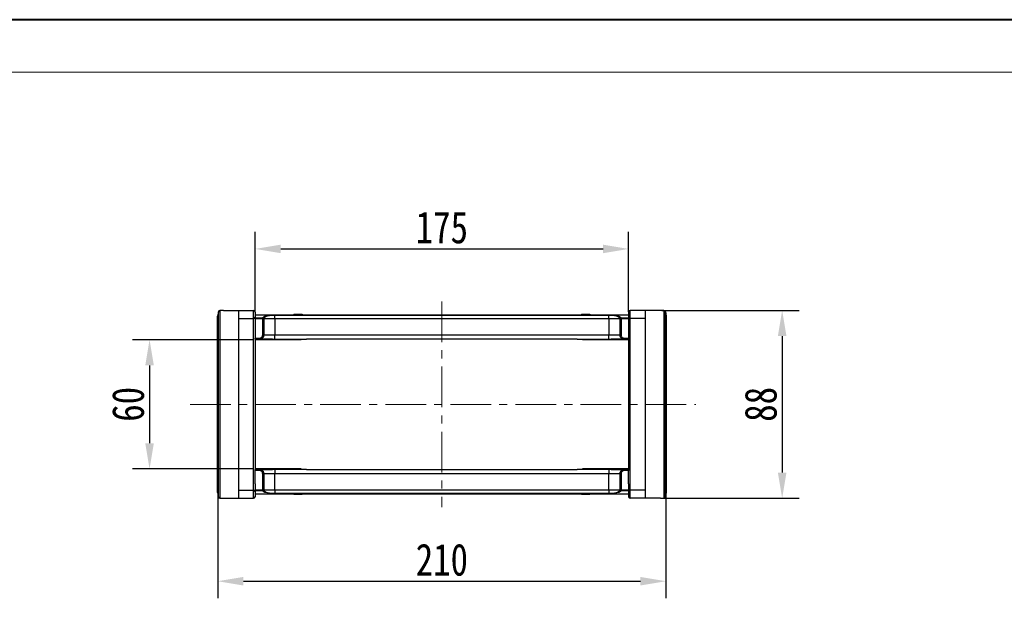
# Model space of a CAD drawing. Header units: millimetres. Extents: x -976 to 1106, y 28 to 1486.
# Tile 22 of 51: x -257 to 205, y 1215 to 1486. Entities that reach past the tile are written whole.
import ezdxf

# ---------------------------------------------------------------- set-up
doc = ezdxf.new("R2010")
doc.units = ezdxf.units.MM
doc.linetypes.add('CENTERX2', pattern=[20.32, 12.7, -2.54, 2.54, -2.54])
doc.styles.get("Standard").update_dxf_attribs({"font": '仿宋_GB2312.ttf', "width": 0.8})
doc.dimstyles.new('ISO-60.1', dxfattribs={"dimtxt": 15, "dimasz": 12, "dimexe": 8, "dimexo": 0.625, "dimgap": 2.5, "dimtad": 1, "dimdsep": 46, "dimtxsty": 'Standard', "dimcen": 2.5, "dimadec": 0, "dimazin": 0, "dimtfac": 1, "dimtmove": 0, "dimatfit": 3, "dimfxl": 0, "dimarcsym": 0})

# ---------------------------------------------------------------- blocks, each defined once
blk = doc.blocks.new('*D3646')
at = {"color": 0, "lineweight": -2}
for p, q in [((-147.03, 1335.93), (-203.87, 1335.93)), ((-195.87, 1323.93), (-195.87, 1287.43)), ((-147.03, 1275.43), (-203.87, 1275.43))]:
    blk.add_line(p, q, dxfattribs=at)
at = {"color": 0, "lineweight": 9}
for points in [[(-197.87, 1323.93), (-193.87, 1323.93), (-195.87, 1335.93)], [(-197.87, 1287.43), (-193.87, 1287.43), (-195.87, 1275.43)]]:
    blk.add_solid(points, dxfattribs=at)
at = {"layer": 'Defpoints', "color": 0, "lineweight": 9}
for p in [(-146.41, 1335.93), (-195.87, 1275.43), (-146.41, 1275.43)]:
    blk.add_point(p, dxfattribs=at)
at = {"color": 0, "lineweight": 9, "insert": (-205.87, 1305.68), "char_height": 15, "attachment_point": 5, "rotation": 90}
blk.add_mtext('60', dxfattribs=at)
blk = doc.blocks.new('*D3647')
at = {"color": 0, "lineweight": -2}
for p, q in [((44.1, 1349.68), (108.54, 1349.68)), ((100.54, 1337.68), (100.54, 1273.68)), ((44.1, 1261.68), (108.54, 1261.68))]:
    blk.add_line(p, q, dxfattribs=at)
at = {"color": 0, "lineweight": 9}
for points in [[(98.54, 1337.68), (102.54, 1337.68), (100.54, 1349.68)], [(98.54, 1273.68), (102.54, 1273.68), (100.54, 1261.68)]]:
    blk.add_solid(points, dxfattribs=at)
at = {"layer": 'Defpoints', "color": 0, "lineweight": 9}
for p in [(43.47, 1349.68), (43.47, 1261.68), (100.54, 1261.68)]:
    blk.add_point(p, dxfattribs=at)
at = {"color": 0, "lineweight": 9, "insert": (90.54, 1305.68), "char_height": 15, "attachment_point": 5, "rotation": 90}
blk.add_mtext('88', dxfattribs=at)
blk = doc.blocks.new('*D3648')
at = {"color": 0, "lineweight": -2}
for p, q in [((-146.41, 1349.01), (-146.41, 1386.47)), ((28.59, 1349.01), (28.59, 1386.47)), ((-134.41, 1378.47), (16.59, 1378.47))]:
    blk.add_line(p, q, dxfattribs=at)
at = {"color": 0, "lineweight": 9}
for points in [[(-134.41, 1380.47), (-134.41, 1376.47), (-146.41, 1378.47)], [(16.59, 1380.47), (16.59, 1376.47), (28.59, 1378.47)]]:
    blk.add_solid(points, dxfattribs=at)
at = {"layer": 'Defpoints', "color": 0, "lineweight": 9}
for p in [(28.59, 1378.47), (-146.41, 1348.39), (28.59, 1348.39)]:
    blk.add_point(p, dxfattribs=at)
at = {"color": 0, "lineweight": 9, "insert": (-58.91, 1388.47), "char_height": 15, "attachment_point": 5}
blk.add_mtext('175', dxfattribs=at)
blk = doc.blocks.new('*D3634')
at = {"color": 0, "lineweight": -2}
for p, q in [((46.09, 1268.62), (46.09, 1214.83)), ((-163.91, 1263.82), (-163.91, 1214.83)), ((-151.91, 1222.83), (34.09, 1222.83))]:
    blk.add_line(p, q, dxfattribs=at)
at = {"color": 0, "lineweight": 9}
for points in [[(-151.91, 1224.83), (-151.91, 1220.83), (-163.91, 1222.83)], [(34.09, 1224.83), (34.09, 1220.83), (46.09, 1222.83)]]:
    blk.add_solid(points, dxfattribs=at)
at = {"layer": 'Defpoints', "color": 0, "lineweight": 9}
for p in [(46.09, 1269.25), (-163.91, 1264.45), (46.09, 1222.83)]:
    blk.add_point(p, dxfattribs=at)
at = {"color": 0, "lineweight": 9, "insert": (-58.91, 1232.83), "char_height": 15, "attachment_point": 5}
blk.add_mtext('210', dxfattribs=at)

msp = doc.modelspace()

# ---------------------------------------------------------------- linework, layer by layer
at = {"color": 7, "lineweight": 40}
msp.add_line((1086.603, 1485.835), (-975.599, 1485.835), dxfattribs=at)
at = {"color": 7, "lineweight": 13}
msp.add_line((1062.053, 1461.285), (-852.849, 1461.285), dxfattribs=at)
at = {"color": 1, "linetype": 'CENTERX2', "lineweight": 13, "ltscale": 1.5}
for p, q in [((-58.909, 1353.832), (-58.909, 1257.519)), ((-176.831, 1305.675), (60.114, 1305.675))]:
    msp.add_line(p, q, dxfattribs=at)
at = {"color": 7, "linetype": 'Continuous', "lineweight": 25}
for p, q in [((-163.994, 1347.183), (-163.994, 1264.167)), ((-163.63, 1262.322), (-163.63, 1349.028)), ((-162.894, 1349.631), (-162.894, 1261.72)), ((-161.292, 1349.675), (-162.009, 1349.675)), ((-162.009, 1349.675), (-162.009, 1349.662)), ((-161.292, 1349.675), (-154.209, 1349.675)), ((-154.209, 1349.675), (-154.209, 1261.675)), ((-154.209, 1349.675), (-147.159, 1349.675)), ((-147.159, 1345.865), (-147.159, 1349.675)), ((-146.409, 1348.925), (-146.409, 1346.544)), ((-146.409, 1347.675), (-58.909, 1347.675)), ((-137.213, 1347.512), (-58.909, 1347.512)), ((-137.213, 1347.512), (-137.213, 1347.472)), ((-137.213, 1345.675), (-137.213, 1347.472)), ((-58.909, 1347.472), (-137.213, 1347.472)), ((-128.308, 1347.875), (-128.308, 1347.675)), ((-128.308, 1347.875), (-128.063, 1347.875)), ((-128.063, 1347.875), (-128.063, 1347.675)), ((-128.063, 1347.875), (-127.878, 1347.875)), ((-127.878, 1347.875), (-127.878, 1347.675)), ((-127.878, 1347.875), (-127.303, 1347.875)), ((-127.303, 1347.875), (-127.303, 1347.675)), ((-127.303, 1347.875), (-126.296, 1347.875)), ((-126.296, 1347.875), (-126.296, 1347.675)), ((-126.296, 1347.875), (-126.237, 1347.875)), ((-126.237, 1347.875), (-126.237, 1347.675)), ((-126.237, 1347.875), (-125.51, 1347.875)), ((-125.51, 1347.875), (-125.51, 1347.675)), ((-125.51, 1347.875), (-125.391, 1347.875)), ((-125.391, 1347.675), (-125.391, 1347.875)), ((-125.391, 1347.875), (-124.999, 1347.875)), ((-124.999, 1347.875), (-124.999, 1347.675)), ((-124.999, 1347.875), (-124.318, 1347.875)), ((-124.318, 1347.875), (-124.318, 1347.675)), ((-124.318, 1347.875), (-124.314, 1347.875)), ((-124.314, 1347.675), (-124.314, 1347.875)), ((-58.909, 1347.675), (28.591, 1347.675)), ((-58.909, 1347.512), (19.395, 1347.512)), ((19.395, 1347.472), (-58.909, 1347.472)), ((6.496, 1347.875), (6.496, 1347.675)), ((6.496, 1347.875), (6.5, 1347.875)), ((6.5, 1347.875), (6.5, 1347.675)), ((6.5, 1347.875), (7.181, 1347.875)), ((7.181, 1347.875), (7.181, 1347.675)), ((7.181, 1347.875), (7.573, 1347.875)), ((7.573, 1347.875), (7.573, 1347.675)), ((7.573, 1347.875), (7.692, 1347.875)), ((7.692, 1347.875), (7.692, 1347.675)), ((7.692, 1347.875), (8.42, 1347.875)), ((8.42, 1347.875), (8.42, 1347.675)), ((8.42, 1347.875), (8.478, 1347.875)), ((8.478, 1347.875), (8.478, 1347.675)), ((8.478, 1347.875), (9.485, 1347.875)), ((9.485, 1347.875), (9.485, 1347.675)), ((9.485, 1347.875), (10.06, 1347.875)), ((10.06, 1347.875), (10.06, 1347.675)), ((10.06, 1347.875), (10.245, 1347.875)), ((10.245, 1347.875), (10.245, 1347.675)), ((10.245, 1347.875), (10.49, 1347.875)), ((10.49, 1347.875), (10.49, 1347.675)), ((19.395, 1347.512), (19.395, 1347.472)), ((19.395, 1345.675), (19.395, 1347.472)), ((28.591, 1348.925), (28.591, 1346.544)), ((29.341, 1345.865), (29.341, 1349.675)), ((36.391, 1349.675), (29.341, 1349.675)), ((36.391, 1349.675), (36.391, 1261.675)), ((43.474, 1349.675), (36.391, 1349.675)), ((44.191, 1349.675), (43.474, 1349.675)), ((44.191, 1349.675), (44.191, 1349.662)), ((45.076, 1349.631), (45.076, 1261.72)), ((45.812, 1262.322), (45.812, 1349.028)), ((46.176, 1347.183), (46.176, 1264.167)), ((-164.009, 1264.314), (-164.009, 1347.036)), ((-154.209, 1345.865), (-147.159, 1345.865)), ((-147.159, 1265.486), (-147.159, 1345.865)), ((-146.409, 1346.544), (-146.409, 1342.935)), ((-146.409, 1346.26), (-142.873, 1346.26)), ((-142.873, 1345.771), (-146.409, 1345.771)), ((-146.409, 1342.935), (-146.409, 1336.675)), ((-142.873, 1345.771), (-142.873, 1346.26)), ((-142.873, 1345.771), (-142.378, 1345.803)), ((-142.87, 1345.675), (-142.873, 1345.771)), ((-142.87, 1338.175), (-142.87, 1345.675)), ((-142.87, 1345.675), (-142.373, 1345.675)), ((-142.378, 1345.803), (-142.373, 1345.675)), ((-142.373, 1345.675), (-142.373, 1338.175)), ((-137.213, 1345.675), (-142.373, 1345.675)), ((-137.213, 1345.675), (-137.213, 1338.175)), ((-58.909, 1345.675), (-137.213, 1345.675)), ((19.395, 1345.675), (-58.909, 1345.675)), ((24.555, 1345.675), (19.395, 1345.675)), ((19.395, 1345.675), (19.395, 1338.175)), ((24.555, 1345.675), (24.56, 1345.803)), ((24.555, 1338.175), (24.555, 1345.675)), ((24.555, 1345.675), (25.052, 1345.675)), ((24.56, 1345.803), (25.055, 1345.771)), ((25.055, 1345.771), (25.052, 1345.675)), ((25.052, 1345.675), (25.052, 1338.175)), ((25.055, 1346.26), (28.591, 1346.26)), ((25.055, 1346.26), (25.055, 1345.771)), ((28.591, 1345.771), (25.055, 1345.771)), ((28.591, 1346.544), (28.591, 1342.935)), ((28.591, 1342.935), (28.591, 1336.675)), ((36.391, 1345.865), (29.341, 1345.865)), ((29.341, 1265.486), (29.341, 1345.865)), ((46.191, 1264.314), (46.191, 1347.036)), ((-142.87, 1338.175), (-142.373, 1338.175)), ((-142.373, 1338.175), (-137.213, 1338.175)), ((-137.213, 1336.176), (-137.213, 1338.175)), ((-137.213, 1338.175), (-58.909, 1338.175)), ((-58.909, 1338.175), (19.395, 1338.175)), ((19.395, 1338.175), (24.555, 1338.175)), ((19.395, 1336.176), (19.395, 1338.175)), ((24.555, 1338.175), (25.052, 1338.175)), ((-146.409, 1336.675), (-144.379, 1336.675)), ((-146.409, 1336.175), (-146.409, 1336.675)), ((-144.379, 1336.175), (-146.409, 1336.175)), ((-146.409, 1336.175), (-146.409, 1275.175)), ((-124.809, 1335.925), (-146.409, 1335.925)), ((-144.379, 1336.675), (-144.379, 1336.175)), ((-138.267, 1336.175), (-144.379, 1336.175)), ((-137.213, 1336.176), (-122.326, 1336.176)), ((-124.809, 1335.925), (-124.809, 1336.176)), ((-58.909, 1336.175), (-122.301, 1336.175)), ((4.483, 1336.175), (-58.909, 1336.175)), ((4.508, 1336.176), (19.395, 1336.176)), ((6.991, 1335.925), (6.991, 1336.176)), ((28.591, 1335.925), (6.991, 1335.925)), ((26.561, 1336.175), (20.449, 1336.175)), ((26.561, 1336.675), (28.591, 1336.675)), ((26.561, 1336.175), (26.561, 1336.675)), ((28.591, 1336.175), (26.561, 1336.175)), ((28.591, 1336.675), (28.591, 1336.175)), ((28.591, 1336.175), (28.591, 1275.175)), ((-124.809, 1275.425), (-146.409, 1275.425)), ((-146.409, 1275.175), (-144.379, 1275.175)), ((-146.409, 1274.675), (-146.409, 1275.175)), ((-144.379, 1274.675), (-146.409, 1274.675)), ((-146.409, 1268.416), (-146.409, 1274.675)), ((-144.379, 1275.175), (-144.379, 1274.675)), ((-144.379, 1275.175), (-138.267, 1275.175)), ((-137.213, 1275.175), (-137.213, 1273.175)), ((-122.326, 1275.175), (-137.213, 1275.175)), ((-124.809, 1275.175), (-124.809, 1275.425)), ((-122.301, 1275.175), (-58.909, 1275.175)), ((-58.909, 1275.175), (4.483, 1275.175)), ((19.395, 1275.175), (4.508, 1275.175)), ((28.591, 1275.425), (6.991, 1275.425)), ((6.991, 1275.175), (6.991, 1275.425)), ((19.395, 1275.175), (19.395, 1273.175)), ((20.449, 1275.175), (26.561, 1275.175)), ((26.561, 1274.675), (26.561, 1275.175)), ((26.561, 1275.175), (28.591, 1275.175)), ((28.591, 1274.675), (26.561, 1274.675)), ((28.591, 1275.175), (28.591, 1274.675)), ((28.591, 1268.416), (28.591, 1274.675)), ((-142.373, 1273.175), (-142.87, 1273.175)), ((-142.87, 1265.675), (-142.87, 1273.175)), ((-142.373, 1273.175), (-142.373, 1265.675)), ((-137.213, 1273.175), (-142.373, 1273.175)), ((-137.213, 1265.675), (-137.213, 1273.175)), ((-58.909, 1273.175), (-137.213, 1273.175)), ((19.395, 1273.175), (-58.909, 1273.175)), ((24.555, 1273.175), (19.395, 1273.175)), ((19.395, 1265.675), (19.395, 1273.175)), ((25.052, 1273.175), (24.555, 1273.175)), ((24.555, 1265.675), (24.555, 1273.175)), ((25.052, 1273.175), (25.052, 1265.675)), ((-154.209, 1265.486), (-147.159, 1265.486)), ((-147.159, 1261.675), (-147.159, 1265.486)), ((-146.409, 1268.416), (-146.409, 1264.807)), ((-146.409, 1265.579), (-142.873, 1265.579)), ((-142.873, 1265.091), (-146.409, 1265.091)), ((-146.409, 1264.807), (-146.409, 1262.425)), ((-142.873, 1265.579), (-142.87, 1265.675)), ((-142.873, 1265.091), (-142.873, 1265.579)), ((-142.378, 1265.548), (-142.873, 1265.579)), ((-142.373, 1265.675), (-142.87, 1265.675)), ((-142.373, 1265.675), (-142.378, 1265.548)), ((-142.373, 1265.675), (-137.213, 1265.675)), ((-137.213, 1265.675), (-137.213, 1263.879)), ((-137.213, 1265.675), (-58.909, 1265.675)), ((-58.909, 1265.675), (19.395, 1265.675)), ((19.395, 1265.675), (19.395, 1263.879)), ((19.395, 1265.675), (24.555, 1265.675)), ((25.052, 1265.675), (24.555, 1265.675)), ((24.56, 1265.548), (24.555, 1265.675)), ((25.055, 1265.579), (24.56, 1265.548)), ((25.052, 1265.675), (25.055, 1265.579)), ((25.055, 1265.579), (28.591, 1265.579)), ((25.055, 1265.579), (25.055, 1265.091)), ((28.591, 1265.091), (25.055, 1265.091)), ((28.591, 1268.416), (28.591, 1264.807)), ((28.591, 1264.807), (28.591, 1262.425)), ((29.341, 1261.675), (29.341, 1265.486)), ((36.391, 1265.486), (29.341, 1265.486)), ((-162.009, 1261.688), (-162.009, 1261.675)), ((-162.009, 1261.675), (-161.292, 1261.675)), ((-161.292, 1261.675), (-154.209, 1261.675)), ((-154.209, 1261.675), (-147.159, 1261.675)), ((-58.909, 1263.675), (-146.409, 1263.675)), ((-137.213, 1263.839), (-137.213, 1263.879)), ((-137.213, 1263.879), (-58.909, 1263.879)), ((-58.909, 1263.839), (-137.213, 1263.839)), ((-128.308, 1263.475), (-128.308, 1263.675)), ((-128.063, 1263.475), (-128.308, 1263.475)), ((-128.063, 1263.475), (-128.063, 1263.675)), ((-127.878, 1263.475), (-128.063, 1263.475)), ((-127.878, 1263.475), (-127.878, 1263.675)), ((-127.303, 1263.475), (-127.878, 1263.475)), ((-127.303, 1263.475), (-127.303, 1263.675)), ((-126.296, 1263.475), (-127.303, 1263.475)), ((-126.296, 1263.475), (-126.296, 1263.675)), ((-126.237, 1263.475), (-126.296, 1263.475)), ((-126.237, 1263.475), (-126.237, 1263.675)), ((-125.51, 1263.475), (-126.237, 1263.475)), ((-125.51, 1263.475), (-125.51, 1263.675)), ((-125.391, 1263.475), (-125.51, 1263.475)), ((-125.391, 1263.475), (-125.391, 1263.675)), ((-124.999, 1263.475), (-125.391, 1263.475)), ((-124.999, 1263.475), (-124.999, 1263.675)), ((-124.318, 1263.475), (-124.999, 1263.475)), ((-124.318, 1263.475), (-124.318, 1263.675)), ((-124.314, 1263.475), (-124.318, 1263.475)), ((-124.314, 1263.475), (-124.314, 1263.675)), ((-58.909, 1263.879), (19.395, 1263.879)), ((19.395, 1263.839), (-58.909, 1263.839)), ((28.591, 1263.675), (-58.909, 1263.675)), ((6.496, 1263.675), (6.496, 1263.475)), ((6.5, 1263.475), (6.496, 1263.475)), ((6.5, 1263.475), (6.5, 1263.675)), ((7.181, 1263.475), (6.5, 1263.475)), ((7.181, 1263.475), (7.181, 1263.675)), ((7.573, 1263.475), (7.181, 1263.475)), ((7.573, 1263.675), (7.573, 1263.475)), ((7.692, 1263.475), (7.573, 1263.475)), ((7.692, 1263.475), (7.692, 1263.675)), ((8.42, 1263.475), (7.692, 1263.475)), ((8.42, 1263.475), (8.42, 1263.675)), ((8.478, 1263.475), (8.42, 1263.475)), ((8.478, 1263.475), (8.478, 1263.675)), ((9.485, 1263.475), (8.478, 1263.475)), ((9.485, 1263.475), (9.485, 1263.675)), ((10.06, 1263.475), (9.485, 1263.475)), ((10.06, 1263.475), (10.06, 1263.675)), ((10.245, 1263.475), (10.06, 1263.475)), ((10.245, 1263.475), (10.245, 1263.675)), ((10.49, 1263.475), (10.245, 1263.475)), ((10.49, 1263.475), (10.49, 1263.675)), ((19.395, 1263.839), (19.395, 1263.879)), ((36.391, 1261.675), (29.341, 1261.675)), ((43.474, 1261.675), (36.391, 1261.675)), ((43.474, 1261.675), (44.191, 1261.675)), ((44.191, 1261.688), (44.191, 1261.675))]:
    msp.add_line(p, q, dxfattribs=at)
at = {"color": 8, "linetype": 'Continuous', "lineweight": 25}
for p, q in [((-162.928, 1349.631), (-162.894, 1349.631)), ((45.11, 1349.631), (45.076, 1349.631)), ((-162.894, 1261.72), (-162.928, 1261.72)), ((45.076, 1261.72), (45.11, 1261.72))]:
    msp.add_line(p, q, dxfattribs=at)
at = {"color": 7, "linetype": 'Continuous', "lineweight": 25}
for centre, radius, start, end in [((-163.261, 1347.036), 0.748, 168.67268, 179.99986), ((-163.259, 1347.036), 0.75, 168.82866, 180), ((-162.894, 1348.881), 0.75, 92.57859, 168.79943), ((-162.894, 1348.881), 0.75, 89.97849, 168.65466), ((-147.159, 1348.925), 0.75, 0, 90), ((29.341, 1348.925), 0.75, 90, 180), ((45.076, 1348.881), 0.75, 11.34534, 90.02151), ((45.076, 1348.881), 0.75, 11.20057, 87.42141), ((45.443, 1347.036), 0.748, 0.00014, 11.32732), ((45.441, 1347.036), 0.75, 0, 11.17134), ((-147.125, 1346.581), 0.717, 267.29247, 357.00858), ((-142.883, 1345.752), 0.508, 5.70659, 88.89252), ((25.065, 1345.752), 0.508, 91.10748, 174.29341), ((29.307, 1346.581), 0.717, 182.99142, 272.70753), ((-163.259, 1264.314), 0.75, 180, 191.17134), ((-163.261, 1264.314), 0.748, 180.00014, 191.32732), ((-147.125, 1264.769), 0.717, 2.99142, 92.70753), ((-142.883, 1265.598), 0.508, 271.10748, 354.29341), ((25.065, 1265.598), 0.508, 185.70659, 268.89252), ((29.307, 1264.769), 0.717, 87.29247, 177.00858), ((45.443, 1264.314), 0.748, 348.67268, 359.99986), ((45.441, 1264.314), 0.75, 348.82866, 0), ((-162.894, 1262.469), 0.75, 191.20057, 267.42141), ((-162.894, 1262.47), 0.75, 191.34534, 270.02151), ((-147.159, 1262.425), 0.75, 270, 0), ((29.341, 1262.425), 0.75, 180, 270), ((45.076, 1262.47), 0.75, 269.97849, 348.65466), ((45.076, 1262.469), 0.75, 272.57859, 348.79943)]:
    msp.add_arc(centre, radius, start, end, dxfattribs=at)
for centre, major_axis, ratio, start_param, end_param in [((-160.948, 1305.675), (0, 44), 0.9829545, 0.0245263, 0.0450049), ((43.13, 1305.675), (0, 44), 0.9829545, 6.2381804, 6.258659), ((-123.334, 1338.175), (-1.279, 1.932), 0.4054038, 2.8565419, 2.8792622), ((5.516, 1338.175), (1.279, 1.932), 0.4054038, 3.4039232, 3.4266434), ((-123.334, 1273.175), (1.279, 1.932), 0.4054038, 0.2623305, 0.2850507), ((5.516, 1273.175), (-1.279, 1.932), 0.4054038, 5.9981346, 6.0208548), ((-160.948, 1305.675), (0, 44), 0.9829545, 3.0965878, 3.1170663), ((43.13, 1305.675), (0, 44), 0.9829545, 3.166119, 3.1865975)]:
    msp.add_ellipse(centre, major_axis=major_axis, ratio=ratio, start_param=start_param, end_param=end_param, dxfattribs=at)
for points, knots in [([(-163.63, 1349.028), (-163.725, 1348.547), (-163.847, 1347.932), (-163.968, 1347.317), (-163.994, 1347.183)], [0, 0, 0, 0, 0.7828247, 1, 1, 1, 1]), ([(-162.01, 1349.662), (-162.012, 1349.662), (-162.318, 1349.656), (-162.624, 1349.643), (-162.928, 1349.631)], [0, 0, 0, 0, 0.006168, 1, 1, 1, 1]), ([(-142.873, 1346.26), (-142.788, 1346.366), (-142.639, 1346.55), (-142.127, 1346.796), (-141.378, 1347.047), (-140.414, 1347.25), (-139.338, 1347.394), (-138.373, 1347.486), (-137.636, 1347.502), (-137.213, 1347.512)], [0, 0, 0, 0, 0.171497, 0.3000877, 0.4286662, 0.6463504, 0.7521855, 0.8578829, 1, 1, 1, 1]), ([(-137.213, 1347.472), (-137.621, 1347.459), (-138.334, 1347.438), (-139.242, 1347.315), (-140.233, 1347.125), (-141.329, 1346.78), (-142.074, 1346.312), (-142.321, 1345.963), (-142.371, 1345.821), (-142.378, 1345.803)], [0, 0, 0, 0, 0.1441605, 0.2514116, 0.358864, 0.5773891, 0.8313602, 0.978387, 1, 1, 1, 1]), ([(19.395, 1347.512), (19.818, 1347.502), (20.555, 1347.486), (21.52, 1347.394), (22.596, 1347.25), (23.56, 1347.047), (24.309, 1346.796), (24.821, 1346.55), (24.97, 1346.366), (25.055, 1346.26)], [0, 0, 0, 0, 0.1421171, 0.2478145, 0.3536496, 0.5713338, 0.6999123, 0.828503, 1, 1, 1, 1]), ([(24.56, 1345.803), (24.486, 1345.944), (24.302, 1346.297), (23.506, 1346.78), (22.416, 1347.125), (21.424, 1347.315), (20.516, 1347.438), (19.803, 1347.459), (19.395, 1347.472)], [0, 0, 0, 0, 0.1685696, 0.4225622, 0.6411057, 0.7485672, 0.8558274, 1, 1, 1, 1]), ([(45.11, 1349.631), (45.009, 1349.635), (44.702, 1349.649), (44.396, 1349.656), (44.191, 1349.66)], [0, 0, 0, 0, 0.3309286, 1, 1, 1, 1]), ([(45.812, 1349.028), (45.907, 1348.547), (46.029, 1347.932), (46.15, 1347.317), (46.176, 1347.183)], [0, 0, 0, 0, 0.78282465, 1, 1, 1, 1]), ([(-144.379, 1336.675), (-144.265, 1336.683), (-143.982, 1336.702), (-143.557, 1336.885), (-143.177, 1337.224), (-142.919, 1337.672), (-142.886, 1338.007), (-142.87, 1338.175)], [0, 0, 0, 0, 0.1452268, 0.3603998, 0.5741389, 0.7870548, 1, 1, 1, 1]), ([(-142.373, 1338.175), (-142.375, 1338.12), (-142.377, 1338.01), (-142.399, 1337.844), (-142.434, 1337.679), (-142.482, 1337.518), (-142.565, 1337.31), (-142.673, 1337.113), (-142.805, 1336.932), (-142.914, 1336.806), (-143.034, 1336.689), (-143.164, 1336.581), (-143.303, 1336.485), (-143.449, 1336.401), (-143.601, 1336.329), (-143.761, 1336.27), (-143.944, 1336.22), (-144.151, 1336.183), (-144.302, 1336.178), (-144.379, 1336.175)], [0, 0, 0, 0, 0.0523899, 0.1051422, 0.1590368, 0.2133258, 0.2656737, 0.3721305, 0.4263638, 0.4788672, 0.5317317, 0.585733, 0.6401263, 0.6929511, 0.7461417, 0.8004848, 0.8552258, 0.9271475, 1, 1, 1, 1]), ([(26.561, 1336.175), (26.505, 1336.177), (26.393, 1336.179), (26.226, 1336.201), (26.058, 1336.236), (25.895, 1336.286), (25.738, 1336.349), (25.587, 1336.424), (25.44, 1336.514), (25.303, 1336.615), (25.175, 1336.726), (25.058, 1336.848), (24.95, 1336.98), (24.854, 1337.121), (24.743, 1337.318), (24.657, 1337.528), (24.596, 1337.761), (24.562, 1337.96), (24.558, 1338.103), (24.555, 1338.175)], [0, 0, 0, 0, 0.0530632, 0.1064964, 0.1610968, 0.2161005, 0.2691683, 0.3226066, 0.3772149, 0.4322282, 0.4852658, 0.5386753, 0.5932595, 0.6482506, 0.7010615, 0.8084928, 0.8632443, 0.9312231, 1, 1, 1, 1]), ([(25.052, 1338.175), (25.059, 1338.068), (25.076, 1337.792), (25.255, 1337.37), (25.596, 1336.986), (26.05, 1336.725), (26.39, 1336.692), (26.561, 1336.675)], [0, 0, 0, 0, 0.1369171, 0.3517136, 0.5676407, 0.7838231, 1, 1, 1, 1]), ([(-138.267, 1336.175), (-138.252, 1336.175), (-137.901, 1336.175), (-137.55, 1336.176), (-137.213, 1336.176)], [0, 0, 0, 0, 0.0418062, 1, 1, 1, 1]), ([(-122.338, 1336.176), (-122.337, 1336.176), (-122.325, 1336.175), (-122.313, 1336.175), (-122.301, 1336.175)], [0, 0, 0, 0, 0.0632241, 1, 1, 1, 1]), ([(19.395, 1336.176), (19.732, 1336.176), (20.083, 1336.175), (20.434, 1336.175), (20.449, 1336.175)], [0, 0, 0, 0, 0.9581938, 1, 1, 1, 1]), ([(-144.379, 1275.175), (-144.323, 1275.174), (-144.211, 1275.171), (-144.044, 1275.149), (-143.876, 1275.114), (-143.713, 1275.064), (-143.556, 1275.002), (-143.404, 1274.926), (-143.258, 1274.837), (-143.121, 1274.736), (-142.993, 1274.624), (-142.876, 1274.503), (-142.768, 1274.37), (-142.672, 1274.229), (-142.561, 1274.033), (-142.475, 1273.823), (-142.414, 1273.589), (-142.38, 1273.391), (-142.376, 1273.247), (-142.373, 1273.175)], [0, 0, 0, 0, 0.0530632, 0.1064964, 0.1610968, 0.2161005, 0.2691683, 0.3226066, 0.3772149, 0.4322282, 0.4852658, 0.5386753, 0.5932595, 0.6482506, 0.7010615, 0.8084928, 0.8632443, 0.9312231, 1, 1, 1, 1]), ([(-142.87, 1273.175), (-142.877, 1273.283), (-142.894, 1273.559), (-143.073, 1273.98), (-143.414, 1274.364), (-143.868, 1274.625), (-144.208, 1274.658), (-144.379, 1274.675)], [0, 0, 0, 0, 0.1369171, 0.3517136, 0.5676407, 0.7838231, 1, 1, 1, 1]), ([(-137.213, 1275.175), (-137.55, 1275.175), (-137.901, 1275.175), (-138.252, 1275.175), (-138.267, 1275.175)], [0, 0, 0, 0, 0.9581938, 1, 1, 1, 1]), ([(4.52, 1275.175), (4.519, 1275.175), (4.507, 1275.175), (4.495, 1275.175), (4.483, 1275.175)], [0, 0, 0, 0, 0.06322412, 1, 1, 1, 1]), ([(20.449, 1275.175), (20.434, 1275.175), (20.083, 1275.175), (19.732, 1275.175), (19.395, 1275.175)], [0, 0, 0, 0, 0.0418062, 1, 1, 1, 1]), ([(24.555, 1273.175), (24.557, 1273.23), (24.559, 1273.34), (24.581, 1273.506), (24.616, 1273.671), (24.664, 1273.833), (24.747, 1274.04), (24.855, 1274.237), (24.987, 1274.418), (25.096, 1274.545), (25.216, 1274.662), (25.346, 1274.77), (25.485, 1274.866), (25.631, 1274.95), (25.783, 1275.021), (25.943, 1275.081), (26.126, 1275.131), (26.333, 1275.168), (26.484, 1275.173), (26.561, 1275.175)], [0, 0, 0, 0, 0.0523899, 0.1051422, 0.1590368, 0.2133258, 0.2656737, 0.3721305, 0.4263638, 0.4788672, 0.5317317, 0.585733, 0.6401263, 0.6929511, 0.7461417, 0.8004848, 0.8552258, 0.9271475, 1, 1, 1, 1]), ([(26.561, 1274.675), (26.447, 1274.668), (26.164, 1274.649), (25.739, 1274.466), (25.359, 1274.126), (25.101, 1273.678), (25.068, 1273.343), (25.052, 1273.175)], [0, 0, 0, 0, 0.1452268, 0.3603998, 0.5741389, 0.7870548, 1, 1, 1, 1]), ([(-163.994, 1264.167), (-163.911, 1263.745), (-163.79, 1263.13), (-163.668, 1262.515), (-163.63, 1262.322)], [0, 0, 0, 0, 0.68553605, 1, 1, 1, 1]), ([(-137.213, 1263.839), (-137.636, 1263.848), (-138.373, 1263.864), (-139.338, 1263.957), (-140.414, 1264.1), (-141.378, 1264.303), (-142.127, 1264.554), (-142.639, 1264.8), (-142.788, 1264.985), (-142.873, 1265.091)], [0, 0, 0, 0, 0.1421171, 0.2478145, 0.3536496, 0.5713338, 0.6999123, 0.828503, 1, 1, 1, 1]), ([(-142.378, 1265.548), (-142.304, 1265.407), (-142.12, 1265.054), (-141.324, 1264.57), (-140.234, 1264.226), (-139.242, 1264.036), (-138.334, 1263.913), (-137.621, 1263.891), (-137.213, 1263.879)], [0, 0, 0, 0, 0.1685696, 0.4225622, 0.6411057, 0.7485672, 0.8558274, 1, 1, 1, 1]), ([(19.395, 1263.879), (19.803, 1263.891), (20.516, 1263.913), (21.424, 1264.036), (22.415, 1264.226), (23.511, 1264.57), (24.256, 1265.038), (24.503, 1265.388), (24.553, 1265.529), (24.56, 1265.548)], [0, 0, 0, 0, 0.1441605, 0.2514116, 0.358864, 0.5773891, 0.8313602, 0.978387, 1, 1, 1, 1]), ([(25.055, 1265.091), (24.97, 1264.985), (24.821, 1264.8), (24.309, 1264.554), (23.56, 1264.303), (22.596, 1264.1), (21.52, 1263.957), (20.555, 1263.864), (19.818, 1263.848), (19.395, 1263.839)], [0, 0, 0, 0, 0.171497, 0.3000877, 0.4286662, 0.6463504, 0.7521855, 0.8578829, 1, 1, 1, 1]), ([(46.176, 1264.167), (46.093, 1263.745), (45.972, 1263.13), (45.85, 1262.515), (45.812, 1262.322)], [0, 0, 0, 0, 0.68553605, 1, 1, 1, 1]), ([(-162.928, 1261.72), (-162.827, 1261.715), (-162.52, 1261.702), (-162.214, 1261.695), (-162.009, 1261.69)], [0, 0, 0, 0, 0.33092861, 1, 1, 1, 1]), ([(44.192, 1261.688), (44.194, 1261.688), (44.5, 1261.694), (44.806, 1261.707), (45.11, 1261.72)], [0, 0, 0, 0, 0.006168, 1, 1, 1, 1])]:
    msp.add_open_spline(points, degree=3, knots=knots, dxfattribs=at)

# ---------------------------------------------------------------- dimensions: what is measured, and where the dimension line sits
at = {"color": 5, "lineweight": 9}
for base, p1, p2, picture, middle in [((28.591, 1378.471), (-146.409, 1348.385), (28.591, 1348.385), '*D3648', (-58.909, 1388.471)), ((46.091, 1222.828), (-163.909, 1264.448), (46.091, 1269.247), '*D3634', (-58.909, 1232.828))]:
    dim = msp.add_linear_dim(base=base, p1=p1, p2=p2, dimstyle='ISO-60.1', dxfattribs=at)
    dim.commit()
    dim.dimension.update_dxf_attribs({"geometry": picture, "text_midpoint": middle})
dim = msp.add_linear_dim(base=(100.535, 1261.675), p1=(43.474, 1349.675), p2=(43.474, 1261.675), angle=90, dimstyle='ISO-60.1', dxfattribs=at)
dim.commit()
dim.dimension.update_dxf_attribs({"geometry": '*D3647', "text_midpoint": (90.535, 1305.675)})
dim = msp.add_linear_dim(base=(-195.865, 1275.425), p1=(-146.409, 1335.925), p2=(-146.409, 1275.425), angle=90, text='60', dimstyle='ISO-60.1', dxfattribs=at)
dim.commit()
dim.dimension.update_dxf_attribs({"geometry": '*D3646', "text_midpoint": (-205.865, 1305.675)})

doc.saveas('drawing.dxf')
